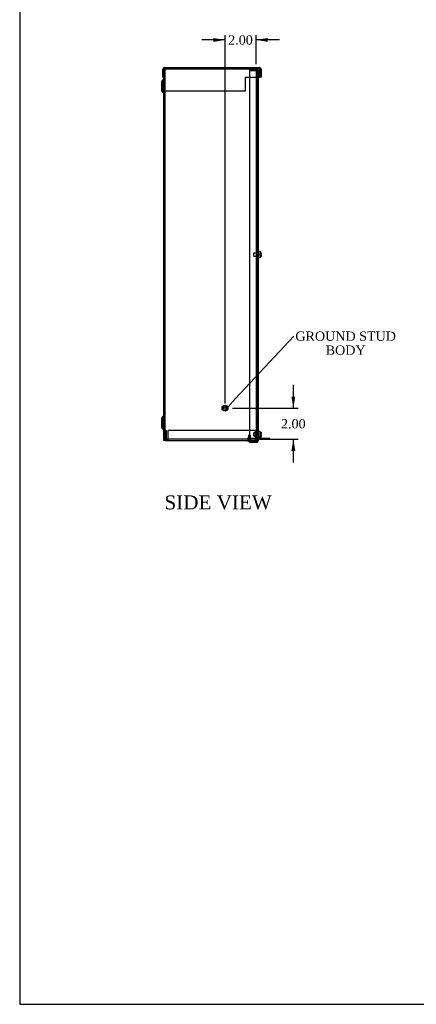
# Model space of a CAD drawing. Header units: inches. Extents: x 1 to 150, y -1 to 99.
# Tile 1 of 6: x 1 to 26, y 0 to 64. Entities that reach past the tile are written whole.
import ezdxf
from ezdxf import colors
from ezdxf.entities.mleader import LeaderData, LeaderLine
from ezdxf.enums import TextEntityAlignment as Align
from ezdxf.lldxf.tags import DXFTag
from ezdxf.math import Vec2, Vec3

# ---------------------------------------------------------------- set-up
doc = ezdxf.new("R2010")
doc.units = ezdxf.units.IN
doc.header["$MEASUREMENT"] = 0
for name, color, linetype in [('COM55240', 7, 'Continuous'), ('COM55636-28', 7, 'Continuous'), ('COM55638-28', 7, 'Continuous'), ('COM55639-28', 7, 'Continuous'), ('COM70786-13', 7, 'Continuous'), ('Default', 7, 'Continuous'), ('RVT19019', 7, 'Continuous'), ('SCS19491', 7, 'Continuous'), ('STD26152', 7, 'Continuous')]:
    doc.layers.add(name, color=color, linetype=linetype)
doc.styles.add('SEACAD_Times_New_Roman', font='times.ttf')
tags = doc.linetypes.add('HIDDEN2', pattern=[0.1875, 0.125, -0.0625]).pattern_tags.tags
tags[6:7] = [DXFTag(74, 4), DXFTag(75, 0), DXFTag(340, '0'), DXFTag(46, 0.0), DXFTag(50, 0.0), DXFTag(44, 0.0), DXFTag(45, 0.0)]
tags[4:5] = [DXFTag(74, 4), DXFTag(75, 0), DXFTag(340, '0'), DXFTag(46, 0.0), DXFTag(50, 0.0), DXFTag(44, 0.0), DXFTag(45, 0.0)]
doc.dimstyles.new('HAMMOND_(STH_-_120x80)', dxfattribs={"dimtxt": 0.6, "dimasz": 0.75, "dimexe": 0.3, "dimexo": 0.3, "dimgap": 0.15, "dimtad": 0, "dimtih": 1, "dimtoh": 1, "dimzin": 0, "dimdsep": 46, "dimtxsty": 'SEACAD_Times_New_Roman', "dimblk1": '_SE_FILLED', "dimblk2": '_SE_FILLED', "dimsah": 1, "dimcen": 0.3, "dimadec": 0, "dimazin": 0, "dimtfac": 0.8, "dimtofl": 0, "dimtmove": 0, "dimatfit": 3, "dimfxl": 1, "dimtolj": 1, "dimtzin": 0, "dimarcsym": 0})

# ---------------------------------------------------------------- blocks, each defined once
blk = doc.blocks.new('_SE_FILLED')
at = {"color": 0}
blk.add_line((0, 0), (-1, 0), dxfattribs=at)
blk.add_solid([(0, 0), (-1, -0.1665), (-1, 0.1665), (0, 0)], dxfattribs=at)
blk = doc.blocks.new('SE3')
at = {"layer": 'COM55240', "color": 7, "linetype": 'Continuous'}
for p, q in [((16.029, 36.784), (16.042, 36.813)), ((16.105, 36.748), (16.029, 36.784)), ((16.234, 36.751), (16.098, 36.814)), ((16.684, 36.748), (15.998, 36.748)), ((16.684, 36.691), (15.998, 36.691)), ((16.684, 36.691), (16.684, 36.748)), ((16.747, 36.748), (16.684, 36.748)), ((16.747, 36.691), (16.684, 36.691)), ((16.747, 36.691), (16.747, 36.748))]:
    blk.add_line(p, q, dxfattribs=at)
at = {"layer": 'COM55240', "color": 7, "linetype": 'HIDDEN2'}
for p, q in [((16.042, 36.813), (16.053, 36.835)), ((16.098, 36.814), (16.053, 36.835)), ((15.278, 36.691), (15.278, 36.748)), ((15.34, 36.748), (15.278, 36.748)), ((15.998, 36.748), (15.34, 36.748)), ((15.34, 36.691), (15.34, 36.748)), ((15.357, 36.748), (15.357, 36.691)), ((15.494, 36.691), (15.494, 36.748)), ((15.998, 36.691), (15.818, 36.691)), ((16.028, 36.748), (16.028, 36.691)), ((16.084, 36.748), (16.084, 36.691)), ((16.21, 36.699), (16.105, 36.748)), ((16.209, 36.691), (16.209, 36.748)), ((16.247, 36.748), (16.247, 36.691)), ((16.34, 36.748), (16.34, 36.691)), ((16.653, 36.748), (16.653, 36.691))]:
    blk.add_line(p, q, dxfattribs=at)
blk.add_arc((16.247, 36.777), 0.086, 245, 270, dxfattribs=at)
at = {"layer": 'COM55240', "color": 7, "linetype": 'Continuous'}
blk.add_arc((16.247, 36.777), 0.029, 245, 270, dxfattribs=at)
at = {"layer": 'COM55636-28', "color": 7, "linetype": 'HIDDEN2'}
for p, q in [((9.926, 60.547), (9.962, 60.547)), ((9.998, 36.619), (9.998, 60.547)), ((15.854, 60.547), (15.854, 36.619)), ((15.926, 60.547), (15.926, 60.439)), ((9.842, 59.147), (9.842, 59.697)), ((9.968, 59.836), (9.85, 59.718)), ((9.842, 59.547), (9.77, 59.547)), ((9.77, 59.297), (9.842, 59.297)), ((9.85, 59.125), (9.968, 59.008)), ((15.926, 48.668), (15.854, 48.668)), ((15.854, 48.498), (15.926, 48.498)), ((9.968, 38.158), (9.85, 38.04)), ((9.842, 37.869), (9.77, 37.869)), ((9.77, 37.619), (9.842, 37.619)), ((9.842, 37.469), (9.842, 38.019)), ((9.85, 37.447), (9.968, 37.33)), ((15.436, 36.619), (15.818, 36.619)), ((15.818, 36.619), (15.926, 36.619))]:
    blk.add_line(p, q, dxfattribs=at)
at = {"layer": 'COM55636-28', "color": 7, "linetype": 'Continuous'}
for p, q in [((9.77, 59.697), (9.77, 59.147)), ((9.917, 59.887), (9.799, 59.769)), ((9.926, 36.619), (9.926, 59.994)), ((9.799, 59.074), (9.917, 58.957)), ((9.917, 38.209), (9.799, 38.091)), ((9.77, 38.019), (9.77, 37.469)), ((9.799, 37.396), (9.917, 37.279)), ((10.034, 36.619), (9.926, 36.619)), ((10.034, 36.619), (15.436, 36.619))]:
    blk.add_line(p, q, dxfattribs=at)
for centre, radius, start, end in [((9.872, 59.697), 0.102, 135, 180), ((9.896, 59.908), 0.03, 315, 0), ((9.872, 59.147), 0.102, 180, 225), ((9.896, 58.936), 0.03, 0, 45), ((9.872, 38.019), 0.102, 135, 180), ((9.896, 38.23), 0.03, 315, 0), ((9.872, 37.469), 0.102, 180, 225), ((9.896, 37.258), 0.03, 0, 45)]:
    blk.add_arc(centre, radius, start, end, dxfattribs=at)
at = {"layer": 'COM55636-28', "color": 7, "linetype": 'HIDDEN2'}
for centre, radius, start, end in [((9.872, 59.697), 0.03, 135, 180), ((9.896, 59.908), 0.102, 315, 0), ((9.872, 59.147), 0.03, 180, 225), ((9.896, 58.936), 0.102, 0, 45), ((9.872, 38.019), 0.03, 135, 180), ((9.896, 38.23), 0.102, 315, 0), ((9.872, 37.469), 0.03, 180, 225), ((9.896, 37.258), 0.102, 0, 45)]:
    blk.add_arc(centre, radius, start, end, dxfattribs=at)
at = {"layer": 'COM55638-28', "color": 7, "linetype": 'HIDDEN2'}
for p, q in [((15.435, 60.547), (15.435, 60.475)), ((15.435, 60.475), (15.89, 60.475)), ((15.436, 60.439), (15.436, 59.994)), ((15.436, 60.439), (15.89, 60.439)), ((15.89, 60.439), (15.998, 60.439)), ((15.926, 60.439), (15.926, 36.592)), ((15.998, 60.439), (15.998, 59.994)), ((15.998, 48.774), (15.926, 48.774)), ((15.926, 48.399), (15.998, 48.399)), ((15.998, 37.109), (15.926, 37.109)), ((15.926, 36.817), (15.998, 36.817)), ((15.923, 36.577), (15.988, 36.547)), ((15.926, 36.734), (15.998, 36.734))]:
    blk.add_line(p, q, dxfattribs=at)
at = {"layer": 'COM55638-28', "color": 7, "linetype": 'Continuous'}
for p, q in [((15.436, 59.994), (15.436, 36.592)), ((15.998, 59.994), (15.998, 36.592)), ((15.436, 36.592), (15.89, 36.592)), ((15.89, 36.556), (15.436, 36.556)), ((15.436, 36.484), (15.436, 36.556)), ((15.89, 36.484), (15.436, 36.484)), ((15.998, 36.592), (15.89, 36.592))]:
    blk.add_line(p, q, dxfattribs=at)
at = {"layer": 'COM55638-28', "color": 7, "linetype": 'HIDDEN2'}
for radius in [0.108, 0.036]:
    blk.add_arc((15.89, 60.439), radius, 0, 90, dxfattribs=at)
at = {"layer": 'COM55638-28', "color": 7, "linetype": 'Continuous'}
for radius in [0.108, 0.036]:
    blk.add_arc((15.89, 36.592), radius, 270, 0, dxfattribs=at)
at = {"layer": 'COM55639-28', "color": 7, "linetype": 'Continuous'}
for p, q in [((9.854, 59.994), (9.854, 60.511)), ((9.926, 60.613), (9.926, 60.511)), ((9.926, 60.511), (9.926, 60.613)), ((9.926, 59.994), (9.926, 60.511)), ((9.926, 60.511), (9.926, 59.976)), ((9.962, 60.619), (16.068, 60.619)), ((16.104, 60.511), (16.104, 60.613)), ((16.104, 60.613), (16.104, 60.511)), ((16.104, 59.994), (16.104, 60.511)), ((16.104, 60.511), (16.104, 59.994)), ((16.176, 60.511), (16.176, 59.994)), ((9.854, 59.994), (9.926, 59.994)), ((9.926, 59.9), (9.926, 59.976)), ((9.926, 59.754), (9.926, 59.9)), ((9.926, 59.729), (9.926, 59.754)), ((9.926, 59.119), (9.926, 59.729)), ((15.176, 59.994), (16.104, 59.994)), ((15.176, 59.976), (15.176, 59.994)), ((15.176, 59.9), (15.176, 59.976)), ((15.176, 59.754), (15.176, 59.9)), ((15.176, 59.729), (15.176, 59.754)), ((15.176, 59.119), (15.176, 59.729)), ((16.176, 59.994), (16.104, 59.994)), ((9.926, 59.119), (15.176, 59.119))]:
    blk.add_line(p, q, dxfattribs=at)
at = {"layer": 'COM55639-28', "color": 7, "linetype": 'HIDDEN2'}
for p, q in [((9.962, 60.547), (9.962, 60.619)), ((9.962, 60.547), (16.068, 60.547)), ((16.068, 60.547), (16.068, 60.619))]:
    blk.add_line(p, q, dxfattribs=at)
at = {"layer": 'COM55639-28', "color": 7, "linetype": 'Continuous'}
for centre, start, end in [((9.962, 60.511), 109.47122, 180), ((9.962, 60.511), 90, 109.47122), ((16.068, 60.511), 70.52878, 90), ((16.068, 60.511), 0, 70.52878)]:
    blk.add_arc(centre, 0.108, start, end, dxfattribs=at)
at = {"layer": 'COM55639-28', "color": 7, "linetype": 'HIDDEN2'}
for centre, start, end in [((9.962, 60.511), 90, 180), ((16.068, 60.511), 0, 90)]:
    blk.add_arc(centre, 0.036, start, end, dxfattribs=at)
at = {"layer": 'COM55639-28', "color": 7, "linetype": 'Continuous'}
for centre, start_param, end_param in [((9.962, 60.511), 3.141593, 3.48143), ((16.068, 60.511), 2.801756, 3.141593)]:
    blk.add_ellipse(centre, major_axis=(0, -0.108), ratio=0.997813, start_param=start_param, end_param=end_param, dxfattribs=at)
at = {"layer": 'COM55639-28', "color": 7, "linetype": 'HIDDEN2'}
for centre, start_param, end_param in [((9.962, 60.511), 3.141593, 4.712389), ((16.068, 60.511), 1.570796, 3.141593)]:
    blk.add_ellipse(centre, major_axis=(0, -0.036), ratio=0.997813, start_param=start_param, end_param=end_param, dxfattribs=at)
at = {"layer": 'COM70786-13', "color": 7, "linetype": 'HIDDEN2'}
for p, q in [((10.07, 37.244), (9.998, 37.244)), ((10.07, 37.244), (10.07, 36.727)), ((10.2, 36.727), (10.2, 37.244)), ((15.788, 37.244), (10.2, 37.244)), ((15.788, 37.244), (15.788, 36.727)), ((15.926, 37.119), (15.854, 37.119)), ((15.926, 37.008), (15.854, 37.008)), ((15.926, 36.886), (15.854, 36.886)), ((15.854, 36.838), (15.926, 36.838)), ((10.106, 36.691), (10.2, 36.691)), ((10.2, 36.619), (10.2, 36.727)), ((15.788, 36.691), (10.2, 36.691)), ((15.357, 36.691), (15.357, 36.619)), ((15.494, 36.619), (15.494, 36.691)), ((15.788, 36.727), (15.788, 36.619)), ((15.788, 36.691), (15.818, 36.691)), ((15.818, 36.691), (15.818, 36.619)), ((15.926, 36.727), (15.854, 36.727))]:
    blk.add_line(p, q, dxfattribs=at)
for centre, radius, start, end in [((10.106, 36.727), 0.108, 180, 270), ((10.106, 36.727), 0.036, 180, 270), ((15.818, 36.727), 0.108, 270, 0), ((15.818, 36.727), 0.036, 270, 360)]:
    blk.add_arc(centre, radius, start, end, dxfattribs=at)
at = {"layer": 'RVT19019', "color": 7, "linetype": 'HIDDEN2'}
for p, q in [((15.363, 36.947), (15.488, 36.947)), ((15.363, 36.947), (15.363, 36.619)), ((15.488, 36.619), (15.488, 36.947))]:
    blk.add_line(p, q, dxfattribs=at)
at = {"layer": 'RVT19019', "color": 7, "linetype": 'Continuous'}
blk.add_line((15.321, 36.579), (15.531, 36.579), dxfattribs=at)
for centre, start, end in [((15.321, 36.599), 90, 270), ((15.531, 36.599), 270, 339.51268)]:
    blk.add_arc(centre, 0.02, start, end, dxfattribs=at)
at = {"layer": 'RVT19019', "color": 7, "linetype": 'HIDDEN2'}
blk.add_arc((15.531, 36.599), 0.02, 339.51268, 90, dxfattribs=at)
at = {"layer": 'SCS19491', "color": 7, "linetype": 'HIDDEN2'}
for p, q in [((15.715, 48.678), (15.685, 48.648)), ((15.685, 48.648), (15.685, 48.518)), ((15.685, 48.518), (15.715, 48.488)), ((15.715, 48.488), (15.715, 48.678)), ((15.998, 48.678), (15.715, 48.678)), ((15.715, 48.488), (15.998, 48.488)), ((16.098, 48.707), (16.168, 48.707)), ((16.098, 48.707), (16.098, 48.705)), ((16.098, 48.705), (16.098, 48.613)), ((16.098, 48.705), (16.168, 48.705)), ((16.098, 48.702), (16.169, 48.702)), ((16.098, 48.553), (16.098, 48.461)), ((16.098, 48.463), (16.169, 48.463)), ((16.098, 48.461), (16.168, 48.461)), ((16.098, 48.461), (16.098, 48.459)), ((16.098, 48.459), (16.168, 48.459)), ((16.168, 48.707), (16.168, 48.706)), ((16.168, 48.705), (16.169, 48.703)), ((16.168, 48.705), (16.168, 48.705)), ((16.168, 48.461), (16.173, 48.493)), ((16.168, 48.459), (16.168, 48.46)), ((16.173, 48.49), (16.173, 48.49)), ((15.715, 37.095), (15.685, 37.065)), ((15.685, 37.065), (15.685, 36.935)), ((15.685, 36.935), (15.715, 36.905)), ((15.715, 36.905), (15.715, 37.095)), ((15.998, 37.095), (15.715, 37.095)), ((15.715, 36.905), (15.998, 36.905)), ((16.098, 37.184), (16.098, 37.034)), ((16.098, 37.04), (16.168, 37.04)), ((16.098, 37.036), (16.173, 37.036)), ((16.173, 37.034), (16.098, 37.034)), ((16.098, 37.034), (16.098, 37.03)), ((16.098, 37.03), (16.168, 37.03)), ((16.098, 37.03), (16.098, 36.97)), ((16.098, 36.98), (16.168, 36.98)), ((16.169, 36.976), (16.098, 36.976)), ((16.098, 36.974), (16.169, 36.974)), ((16.098, 36.97), (16.098, 36.817)), ((16.098, 36.97), (16.169, 36.97)), ((16.168, 36.98), (16.168, 37.04)), ((16.168, 37.04), (16.173, 37.039))]:
    blk.add_line(p, q, dxfattribs=at)
at = {"layer": 'SCS19491', "color": 7, "linetype": 'Continuous'}
for p, q in [((16.083, 48.77), (16.023, 48.77)), ((16.023, 48.395), (16.083, 48.395)), ((16.098, 48.553), (16.098, 48.613)), ((16.173, 48.613), (16.098, 48.613)), ((16.098, 48.553), (16.173, 48.553)), ((16.168, 48.706), (16.168, 48.705)), ((16.168, 48.705), (16.173, 48.672)), ((16.168, 48.461), (16.169, 48.463)), ((16.173, 48.672), (16.173, 48.678)), ((16.173, 48.672), (16.173, 48.613)), ((16.173, 48.553), (16.173, 48.49)), ((16.173, 48.49), (16.173, 48.488)), ((16.083, 37.188), (16.023, 37.188)), ((16.023, 36.813), (16.083, 36.813)), ((16.098, 37.184), (16.098, 37.187)), ((16.098, 36.817), (16.098, 36.814)), ((16.168, 37.03), (16.169, 36.97)), ((16.173, 36.976), (16.169, 36.976)), ((16.169, 36.974), (16.173, 36.974)), ((16.169, 36.97), (16.173, 36.971)), ((16.173, 37.093), (16.173, 37.031)), ((16.173, 36.976), (16.173, 36.979)), ((16.173, 36.974), (16.173, 36.976)), ((16.173, 36.971), (16.173, 36.974)), ((16.173, 36.971), (16.173, 36.908))]:
    blk.add_line(p, q, dxfattribs=at)
for centre, radius, start, end in [((16.023, 48.745), 0.025, 90, 180), ((16.023, 48.42), 0.025, 180, 270), ((16.083, 48.68), 0.09, 16.81186, 90), ((16.083, 48.485), 0.09, 270, 345.03354), ((16.079, 48.678), 0.0938, 359.9209, 17.91458), ((16.075, 48.49), 0.0981, 342.73358, 0.12062), ((16.023, 37.163), 0.025, 90, 180), ((16.023, 36.838), 0.025, 180, 270), ((16.083, 37.098), 0.09, 80.40593, 90), ((16.083, 36.903), 0.09, 270, 279.59407)]:
    blk.add_arc(centre, radius, start, end, dxfattribs=at)
at = {"layer": 'SCS19491', "color": 7, "linetype": 'HIDDEN2'}
blk.add_arc((16.083, 48.68), 0.09, 14.99128, 16.81186, dxfattribs=at)
at = {"layer": 'SCS19491', "color": 7, "linetype": 'Continuous'}
for points in [[(16.098, 37.184), (16.103, 37.183), (16.108, 37.182), (16.118, 37.178), (16.123, 37.176), (16.132, 37.171), (16.137, 37.167), (16.145, 37.16), (16.149, 37.157), (16.155, 37.148), (16.158, 37.144), (16.164, 37.135), (16.166, 37.13), (16.169, 37.12), (16.171, 37.114), (16.172, 37.104), (16.173, 37.098), (16.173, 37.093)], [(16.173, 36.908), (16.173, 36.902), (16.172, 36.897), (16.171, 36.886), (16.169, 36.881), (16.166, 36.871), (16.164, 36.866), (16.158, 36.857), (16.155, 36.852), (16.149, 36.844), (16.145, 36.84), (16.137, 36.833), (16.132, 36.83), (16.123, 36.825), (16.118, 36.822), (16.108, 36.819), (16.103, 36.817), (16.098, 36.817)]]:
    blk.add_open_spline(points, degree=3, knots=[0, 0, 0, 0, 0.125, 0.125, 0.25, 0.25, 0.375, 0.375, 0.5, 0.5, 0.625, 0.625, 0.75, 0.75, 0.875, 0.875, 1, 1, 1, 1], dxfattribs=at)
blk.add_open_spline([(16.173, 37.031), (16.173, 37.031), (16.171, 37.031), (16.168, 37.03)], degree=3, dxfattribs=at)
at = {"layer": 'STD26152', "color": 7, "linetype": 'HIDDEN2'}
for radius in [0.188, 0.168, 0.095, 0.0781]:
    blk.add_circle((13.854, 38.691), radius, dxfattribs=at)
blk = doc.blocks.new('DMBLK73')
at = {"layer": 'Default', "linetype": 'Continuous', "transparency": 16777216}
for points in [[(13.104, 62.525), (13.104, 62.275), (13.854, 62.4)], [(16.604, 62.525), (15.854, 62.4), (16.604, 62.275)]]:
    blk.add_hatch(color=7, dxfattribs=at).paths.add_polyline_path(points)
at = {"layer": 'Default', "color": 7, "linetype": 'Continuous', "transparency": 16777216}
for p, q in [((13.854, 62.4), (12.354, 62.4)), ((13.854, 38.991), (13.854, 62.7)), ((15.854, 60.847), (15.854, 62.7)), ((17.354, 62.4), (15.854, 62.4))]:
    blk.add_line(p, q, dxfattribs=at)
at = {"layer": 'Default', "color": 7, "linetype": 'Continuous', "transparency": 16777216, "style": 'SEACAD_Times_New_Roman'}
blk.add_text('2.00', height=0.6, dxfattribs=at).set_placement((14.058, 62.7), align=Align.TOP_LEFT)
blk = doc.blocks.new('DMBLK74')
at = {"layer": 'Default', "linetype": 'Continuous', "transparency": 16777216}
for points in [[(18.378, 39.441), (18.128, 39.441), (18.253, 38.691)], [(18.378, 35.941), (18.253, 36.691), (18.128, 35.941)]]:
    blk.add_hatch(color=7, dxfattribs=at).paths.add_polyline_path(points)
at = {"layer": 'Default', "color": 7, "linetype": 'Continuous', "transparency": 16777216}
for p, q in [((18.253, 38.691), (18.253, 40.191)), ((14.341, 38.691), (18.553, 38.691)), ((16.088, 36.691), (18.553, 36.691)), ((18.253, 35.191), (18.253, 36.691))]:
    blk.add_line(p, q, dxfattribs=at)
at = {"layer": 'Default', "color": 7, "linetype": 'Continuous', "transparency": 16777216, "style": 'SEACAD_Times_New_Roman'}
blk.add_text('2.00', height=0.6, dxfattribs=at).set_placement((17.457, 37.991), align=Align.TOP_LEFT)
blk = doc.blocks.new('BORDER')
at = {"layer": 'Default', "color": 7, "linetype": 'Continuous'}
for p, q in [((-41.86, 27.86), (-41.86, 0)), ((-41.86, 0), (0, 0))]:
    blk.add_line(p, q, dxfattribs=at)

msp = doc.modelspace()

# ---------------------------------------------------------------- block references
at = {"layer": 'Default', "color": 7, "xscale": 3.56, "yscale": 3.56, "zscale": 3.56}
msp.add_blockref('BORDER', (149.664, 0.311), dxfattribs=at)
at = {"layer": 'Default'}
msp.add_blockref('SE3', (0, 0), dxfattribs=at)

# ---------------------------------------------------------------- texts
at = {"layer": 'Default', "color": 7, "linetype": 'Continuous', "style": 'SEACAD_Times_New_Roman'}
msp.add_text('SIDE VIEW', height=0.9, dxfattribs=at).set_placement((9.957, 33.075), align=Align.TOP_LEFT)

# ---------------------------------------------------------------- dimensions: what is measured, and where the dimension line sits
at = {"layer": 'Default', "color": 7, "linetype": 'Continuous'}
dim = msp.add_linear_dim(base=(13.854, 62.4), p1=(15.854, 36.619), p2=(13.854, 38.691), text='\\A1;<>', dimstyle='HAMMOND_(STH_-_120x80)', dxfattribs=at)
dim.commit()
dim.dimension.update_dxf_attribs({"geometry": 'DMBLK73', "text_midpoint": (14.854, 62.4), "dimtype": 160})
dim = msp.add_linear_dim(base=(18.253, 38.691), p1=(15.788, 36.691), p2=(14.041, 38.691), angle=90, text='\\A1;<>', dimstyle='HAMMOND_(STH_-_120x80)', dxfattribs=at)
dim.commit()
dim.dimension.update_dxf_attribs({"geometry": 'DMBLK74', "text_midpoint": (18.253, 37.691), "dimtype": 160})

# ---------------------------------------------------------------- leaders
ml = msp.add_multileader_mtext('Standard', dxfattribs=at)
ml.set_content('{\\pxsm0.9;\\fTimes New Roman|b0||i0||c0|p34;\\W1.;GROUND STUD\\PBODY\\P}', color=7)
ml.set_leader_properties()
ml.set_arrow_properties(name='_SE_FILLED')
ml.build(insert=Vec2(0, 0))
ml.multileader.update_dxf_attribs({"dogleg_length": 0, "arrow_head_size": 0.75})
ctx = ml.context
ctx.base_point, ctx.char_height, ctx.arrow_head_size, ctx.landing_gap_size = Vec3(18.394, 43.112), 0.6, 0.75, 0.21
ctx.text_align_type = 1
notes = []
notes.append((ctx, [(0, (1, 1, 0), (18.274, 43.322), (1, 0), 0, [(0, [(14.026, 38.766)], 0, [])])]))
ctx.mtext.insert, ctx.mtext.alignment = Vec3(21.616, 43.628), 2
for ctx, leaders in notes:
    for number, flags, end, landing, length, lines in leaders:
        leader = LeaderData()
        leader.index, (leader.has_last_leader_line, leader.has_dogleg_vector, leader.attachment_direction) = number, flags
        leader.last_leader_point, leader.dogleg_vector, leader.dogleg_length = Vec3(end), Vec3(landing), length
        for number, points, colour, breaks in lines:
            line = LeaderLine()
            line.index, line.vertices, line.color, line.breaks = number, Vec3.list(points), colors.encode_raw_color(colour), breaks
            leader.lines.append(line)
        ctx.leaders.append(leader)

doc.saveas('drawing.dxf')
